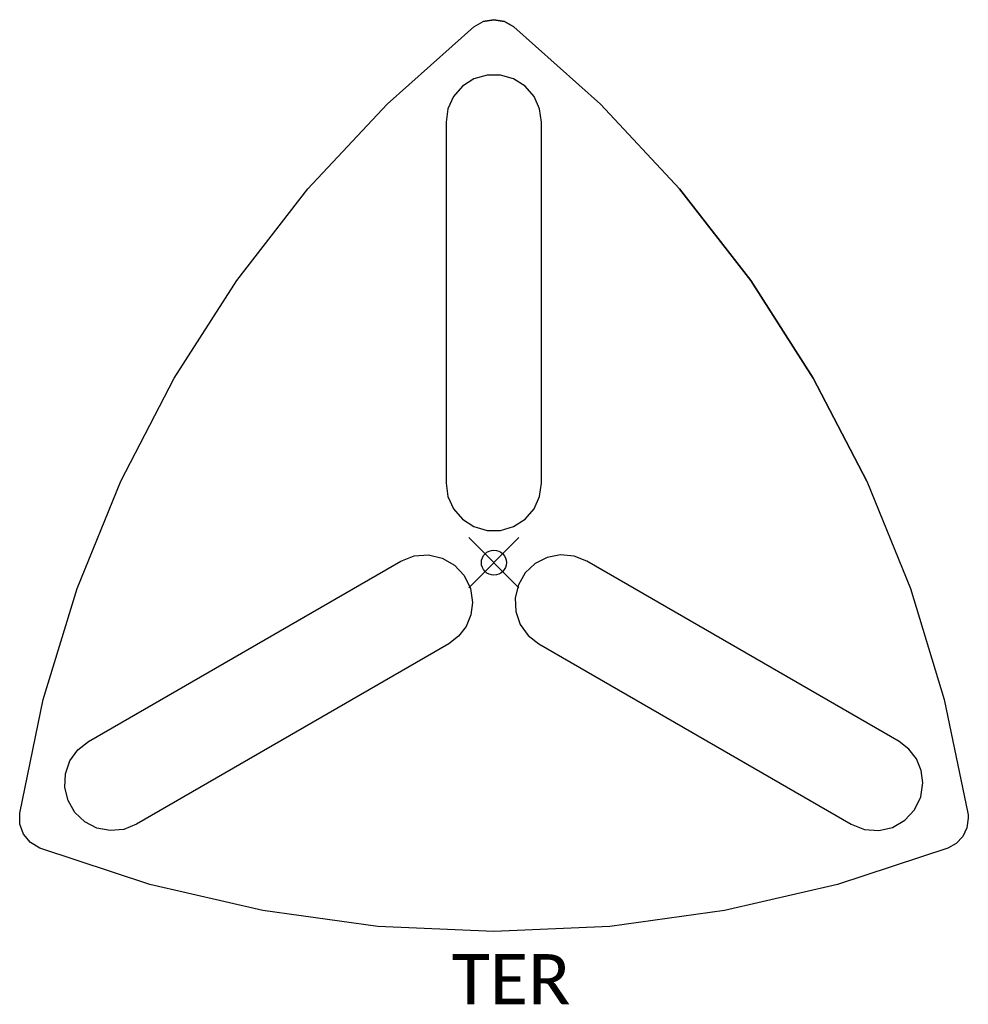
# Model space of a CAD drawing. Header units: feet. Extents: x -18.9 to 18.9, y -17.6 to 21.6.
import ezdxf

# ---------------------------------------------------------------- set-up
doc = ezdxf.new("R2010")
doc.units = ezdxf.units.FT
doc.header["$LTSCALE"] = 100
doc.header["$MEASUREMENT"] = 0
doc.header["$PDMODE"] = 35
doc.header["$PDSIZE"] = 1
doc.layers.add('A-FURN-P-ST', color=2, linetype='Continuous')
doc.layers.add('A-FURN-P-ST-TN', color=2, linetype='Continuous')
doc.styles.add('MtXpl_Calibri', font='calibri.ttf')

msp = doc.modelspace()

# ---------------------------------------------------------------- linework, layer by layer
at = {"layer": 'A-FURN-P-ST', "lineweight": -3}
for p, q in [((-0.429, 21.567), (-0.004, 21.641)), ((-0.004, 21.641), (-0.429, 21.567)), ((-0.004, 21.641), (0.421, 21.567)), ((0.421, 21.567), (-0.004, 21.641)), ((-4.256, 18.277), (-0.806, 21.356)), ((-0.806, 21.356), (-0.429, 21.567)), ((0.421, 21.567), (0.797, 21.356)), ((0.797, 21.356), (0.421, 21.567)), ((0.797, 21.356), (4.248, 18.277)), ((4.248, 18.277), (0.797, 21.356)), ((-0.795, 19.283), (-1.252, 18.989)), ((-0.275, 19.435), (-0.795, 19.283)), ((0.267, 19.435), (-0.275, 19.435)), ((0.787, 19.283), (0.267, 19.435)), ((1.243, 18.989), (0.787, 19.283)), ((-1.252, 18.989), (-1.607, 18.58)), ((1.599, 18.58), (1.243, 18.989)), ((-1.607, 18.58), (-1.832, 18.086)), ((1.824, 18.086), (1.599, 18.58)), ((-7.412, 14.898), (-4.256, 18.277)), ((-1.832, 18.086), (-1.909, 17.55)), ((1.901, 17.55), (1.824, 18.086)), ((4.248, 18.277), (7.404, 14.898)), ((7.404, 14.898), (4.248, 18.277)), ((-1.909, 17.55), (-1.909, 3.173)), ((1.901, 3.173), (1.901, 17.55)), ((-10.248, 11.246), (-7.412, 14.898)), ((7.404, 14.898), (10.24, 11.246)), ((10.24, 11.246), (7.404, 14.898)), ((-12.74, 7.35), (-10.248, 11.246)), ((10.24, 11.246), (12.731, 7.35)), ((12.731, 7.35), (10.24, 11.246)), ((-14.867, 3.245), (-12.74, 7.35)), ((12.731, 7.35), (14.859, 3.245)), ((14.859, 3.245), (12.731, 7.35)), ((-16.612, -1.037), (-14.867, 3.245)), ((-1.909, 3.173), (-1.832, 2.636)), ((1.824, 2.636), (1.901, 3.173)), ((14.859, 3.245), (16.604, -1.037)), ((-1.832, 2.636), (-1.607, 2.143)), ((1.599, 2.143), (1.824, 2.636)), ((-1.607, 2.143), (-1.252, 1.733)), ((1.243, 1.733), (1.599, 2.143)), ((-1.252, 1.733), (-0.795, 1.44)), ((0.787, 1.44), (1.243, 1.733)), ((-0.795, 1.44), (-0.275, 1.287)), ((-0.275, 1.287), (0.267, 1.287)), ((0.267, 1.287), (0.787, 1.44)), ((-16.157, -7.129), (-3.706, 0.06)), ((-3.706, 0.06), (-3.178, 0.267)), ((-3.178, 0.267), (-2.611, 0.31)), ((-2.611, 0.31), (-2.058, 0.183)), ((-2.058, 0.183), (-1.566, -0.1)), ((2.123, 0.21), (1.641, -0.038)), ((2.655, 0.313), (2.123, 0.21)), ((3.195, 0.261), (2.655, 0.313)), ((3.698, 0.06), (3.195, 0.261)), ((16.149, -7.129), (3.698, 0.06)), ((-1.566, -0.1), (-1.18, -0.517)), ((1.641, -0.038), (1.248, -0.412)), ((-1.18, -0.517), (-0.933, -1.028)), ((1.248, -0.412), (0.977, -0.882)), ((-17.961, -5.46), (-16.612, -1.037)), ((-0.933, -1.028), (-0.849, -1.59)), ((0.977, -0.882), (0.849, -1.409)), ((16.604, -1.037), (17.953, -5.46)), ((0.849, -1.409), (0.875, -1.95)), ((-0.849, -1.59), (-0.914, -2.083)), ((0.875, -1.95), (1.052, -2.463)), ((-0.914, -2.083), (-1.104, -2.542)), ((-1.104, -2.542), (-1.407, -2.937)), ((1.052, -2.463), (1.367, -2.904)), ((-1.407, -2.937), (-1.801, -3.24)), ((1.367, -2.904), (1.793, -3.24)), ((-1.801, -3.24), (-14.252, -10.428)), ((1.793, -3.24), (14.244, -10.428)), ((-18.902, -9.987), (-17.961, -5.46)), ((17.953, -5.46), (18.894, -9.987)), ((-16.583, -7.464), (-16.157, -7.129)), ((16.544, -7.431), (16.149, -7.129)), ((16.846, -7.826), (16.544, -7.431)), ((-16.898, -7.905), (-16.583, -7.464)), ((17.037, -8.285), (16.846, -7.826)), ((-17.075, -8.418), (-16.898, -7.905)), ((-17.101, -8.959), (-17.075, -8.418)), ((17.101, -8.778), (17.037, -8.285)), ((-16.973, -9.486), (-17.101, -8.959)), ((17.017, -9.34), (17.101, -8.778)), ((16.77, -9.851), (17.017, -9.34)), ((-16.702, -9.956), (-16.973, -9.486)), ((-18.897, -10.419), (-18.902, -9.987)), ((-16.31, -10.33), (-16.702, -9.956)), ((16.384, -10.268), (16.77, -9.851)), ((18.91, -10.189), (18.852, -10.566)), ((18.894, -9.987), (18.902, -10.054)), ((18.902, -10.054), (18.908, -10.121)), ((18.908, -10.121), (18.91, -10.189)), ((-18.748, -10.824), (-18.897, -10.419)), ((-15.828, -10.579), (-16.31, -10.33)), ((-15.295, -10.681), (-15.828, -10.579)), ((-14.252, -10.428), (-14.755, -10.63)), ((14.244, -10.428), (14.773, -10.636)), ((15.339, -10.678), (15.892, -10.552)), ((15.892, -10.552), (16.384, -10.268)), ((18.852, -10.566), (18.685, -10.909)), ((-18.471, -11.156), (-18.748, -10.824)), ((-14.755, -10.63), (-15.295, -10.681)), ((14.773, -10.636), (15.339, -10.678)), ((18.685, -10.909), (18.424, -11.188)), ((-18.1, -11.376), (-18.471, -11.156)), ((-13.709, -12.824), (-18.1, -11.376)), ((18.092, -11.376), (13.701, -12.824)), ((18.424, -11.188), (18.092, -11.376)), ((-9.204, -13.868), (-13.709, -12.824)), ((13.701, -12.824), (9.196, -13.868)), ((-4.623, -14.498), (-9.204, -13.868)), ((9.196, -13.868), (4.615, -14.498)), ((-0.004, -14.708), (-4.623, -14.498)), ((4.615, -14.498), (-0.004, -14.708))]:
    msp.add_line(p, q, dxfattribs=at)
at = {"layer": 'A-FURN-P-ST'}
msp.add_point((0, 0), dxfattribs=at)

# ---------------------------------------------------------------- texts
at = {"layer": 'A-FURN-P-ST-TN', "style": 'MtXpl_Calibri'}
msp.add_text('TER', height=2, dxfattribs=at).set_placement((-1.683, -17.604))

doc.saveas('drawing.dxf')
